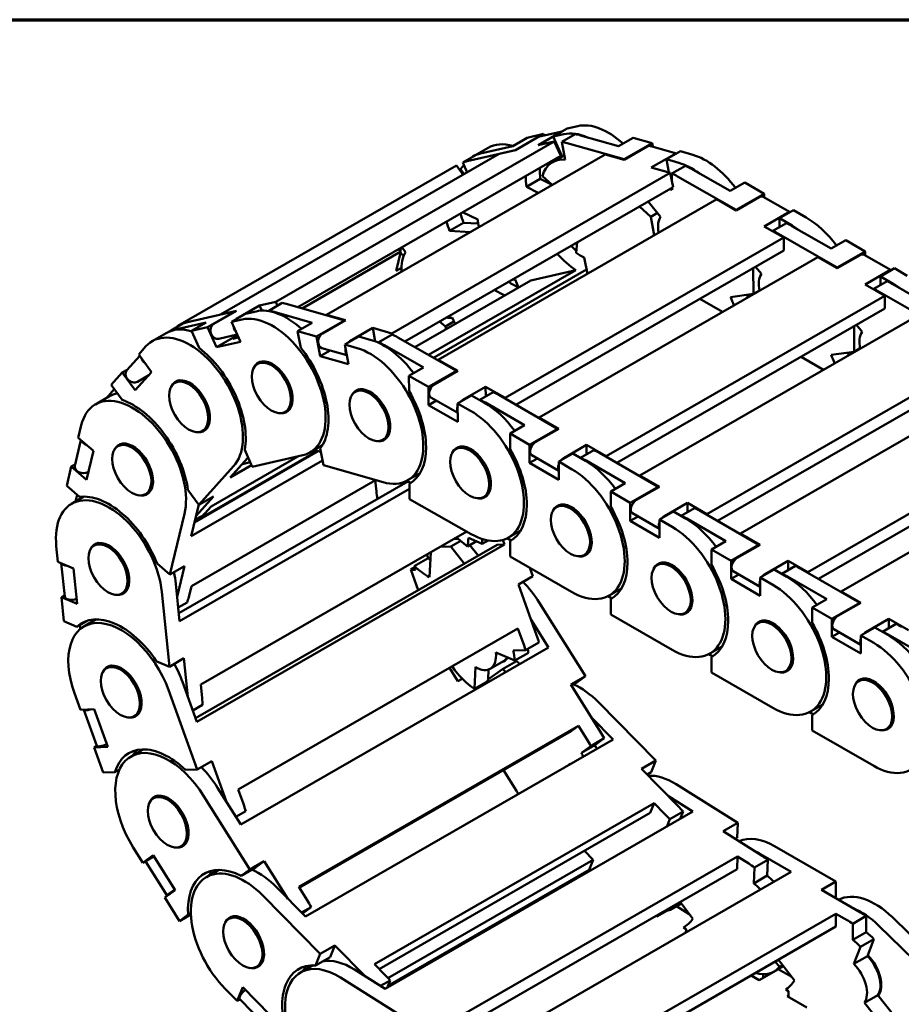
# Model space of a CAD drawing. Header units: millimetres. Extents: x 12 to 512, y 12 to 370.
# Tile 8 of 10: x 344 to 413, y 281 to 359. Entities that reach past the tile are written whole.
import ezdxf

# ---------------------------------------------------------------- set-up
doc = ezdxf.new("R2010")
doc.units = ezdxf.units.MM
doc.header["$LTSCALE"] = 1.25
doc.layers.get('0').update_dxf_attribs({"lineweight": 25})
doc.layers.add('경계(ISO)', color=7, linetype='Continuous', lineweight=70)
doc.layers.add('외형선(ISO)', color=7, linetype='Continuous', lineweight=50)

# ---------------------------------------------------------------- blocks, each defined once
blk = doc.blocks.new('경계 도면틀')
at = {"layer": '경계(ISO)'}
blk.add_line((230, 287), (410, 287), dxfattribs=at)

msp = doc.modelspace()

# ---------------------------------------------------------------- linework, layer by layer
at = {"layer": '외형선(ISO)'}
for p, q in [((385.824, 349.516), (386.929, 350.152)), ((386.929, 350.152), (387.764, 350.344)), ((382.625, 348.768), (383.774, 349.43)), ((382.826, 348.431), (384.638, 349.474)), ((385.043, 349.72), (382.834, 348.448)), ((383.774, 349.43), (385.043, 349.72)), ((386.451, 349.89), (384.639, 348.846)), ((386.541, 349.929), (384.751, 349.519)), ((385.098, 349.598), (385.043, 349.72)), ((386.659, 349.707), (385.824, 349.516)), ((385.824, 349.516), (386.531, 347.936)), ((386.506, 349.096), (387.567, 349.707)), ((387.99, 349.614), (390.99, 348.758)), ((390.99, 348.758), (392.139, 349.419)), ((392.139, 349.419), (393.64, 348.991)), ((385.909, 349.137), (363.9, 336.463)), ((380.671, 348.628), (379.566, 347.992)), ((380.086, 348.187), (382.625, 348.768)), ((384.639, 348.846), (385.909, 349.137)), ((385.909, 349.137), (386.414, 348.007)), ((386.506, 349.096), (386.778, 347.691)), ((391.43, 347.719), (386.929, 349.003)), ((391.429, 347.681), (393.24, 348.724)), ((393.64, 348.991), (391.43, 347.719)), ((395.569, 348.183), (393.52, 348.768)), ((393.692, 348.719), (393.64, 348.991)), ((381.556, 348.14), (359.547, 335.466)), ((386.414, 348.007), (365.643, 336.047)), ((389.928, 348.109), (367.92, 335.435)), ((378.676, 347.463), (379.736, 348.074)), ((382.834, 348.448), (379.025, 347.576)), ((381.556, 348.14), (382.826, 348.431)), ((382.834, 348.448), (382.838, 348.438)), ((385.769, 347.497), (386.711, 348.039)), ((386.127, 347.842), (386.528, 347.934)), ((386.325, 348.397), (386.257, 348.358)), ((386.376, 348.282), (386.299, 348.265)), ((389.928, 348.109), (391.429, 347.681)), ((391.43, 347.719), (391.436, 347.686)), ((395.384, 348.113), (393.572, 347.07)), ((394.764, 347.719), (395.868, 348.355)), ((394.764, 347.719), (394.966, 346.672)), ((395.749, 347.438), (394.764, 347.719)), ((395.868, 348.355), (396.854, 348.074)), ((378.191, 347.229), (356.182, 334.555)), ((378.191, 347.229), (378.719, 346.506)), ((378.498, 346.937), (378.432, 346.899)), ((378.769, 347.255), (378.491, 346.946)), ((378.491, 346.946), (378.785, 346.544)), ((378.676, 347.463), (379.025, 346.682)), ((393.572, 347.07), (395.072, 346.642)), ((395.201, 346.597), (396.262, 347.208)), ((396.704, 346.984), (399.797, 345.223)), ((395.072, 346.642), (373.063, 333.968)), ((383.7, 345.533), (384.804, 346.17)), ((385.739, 345.696), (384.804, 346.17)), ((385.748, 345.702), (384.977, 346.399)), ((395.072, 346.642), (395.287, 345.526)), ((395.201, 346.597), (395.204, 345.955)), ((400.283, 343.732), (395.643, 346.373)), ((395.287, 345.526), (374.106, 333.329)), ((383.7, 345.533), (384.634, 345.06)), ((395.207, 345.48), (395.208, 345.306)), ((399.797, 345.223), (400.946, 345.885)), ((400.946, 345.885), (402.493, 345.005)), ((402.493, 345.005), (400.283, 343.732)), ((400.283, 343.682), (402.095, 344.725)), ((404.531, 343.547), (402.407, 344.756)), ((402.494, 344.706), (402.493, 345.005)), ((398.736, 344.562), (376.728, 331.888)), ((392.637, 344), (393.523, 343.17)), ((394.304, 343.187), (393.325, 344.396)), ((398.736, 344.562), (400.283, 343.682)), ((379.861, 342.958), (378.649, 343.536)), ((393.523, 343.17), (394.065, 343.482)), ((393.523, 343.17), (393.803, 341.721)), ((400.283, 343.732), (400.283, 343.682)), ((404.305, 343.468), (402.493, 342.424)), ((403.686, 343.061), (404.791, 343.697)), ((403.686, 343.061), (403.69, 342.353)), ((404.703, 342.482), (403.686, 343.061)), ((404.791, 343.697), (405.807, 343.119)), ((377.637, 342.069), (378.742, 342.705)), ((379.903, 342.639), (378.742, 342.705)), ((402.493, 342.424), (404.04, 341.544)), ((403.181, 342.06), (404.241, 342.67)), ((404.683, 342.443), (407.777, 340.661)), ((377.637, 342.069), (379.277, 341.975)), ((404.04, 341.544), (382.031, 328.87)), ((403.181, 342.06), (403.181, 342.033)), ((408.263, 339.16), (403.622, 341.832)), ((404.04, 341.544), (404.045, 340.519)), ((373.811, 340.75), (373.741, 340.459)), ((373.866, 340.782), (374.152, 340.39)), ((387.635, 340.331), (387.713, 341.165)), ((407.777, 340.661), (408.926, 341.323)), ((408.926, 341.323), (410.473, 340.432)), ((373.778, 340.427), (365.996, 335.946)), ((373.412, 338.9), (373.778, 340.427)), ((373.566, 340.609), (373.778, 340.427)), ((373.75, 340.31), (374.012, 340.086)), ((404.045, 340.519), (382.876, 328.329)), ((406.716, 340), (384.707, 327.326)), ((388.519, 338.678), (388.27, 339.965)), ((406.716, 340), (408.263, 339.109)), ((410.473, 340.432), (408.263, 339.16)), ((408.263, 339.109), (410.075, 340.152)), ((412.511, 338.96), (410.387, 340.183)), ((410.473, 340.134), (410.473, 340.432)), ((373.837, 339.145), (373.412, 338.9)), ((402.264, 338.667), (401.81, 339.232)), ((408.263, 339.16), (408.263, 339.109)), ((375.984, 332.261), (387.615, 338.959)), ((388.454, 339.012), (376.359, 332.047)), ((387.615, 338.959), (384.043, 338.141)), ((401.629, 339.128), (401.639, 337.085)), ((412.285, 338.88), (410.473, 337.836)), ((411.666, 338.473), (412.771, 339.109)), ((411.666, 338.473), (411.666, 337.784)), ((412.682, 337.887), (411.666, 338.473)), ((412.771, 339.109), (413.787, 338.524)), ((384.043, 338.141), (374.901, 332.877)), ((383.089, 337.592), (382.811, 338.215)), ((410.473, 337.836), (412.019, 336.946)), ((411.135, 337.479), (412.196, 338.089)), ((412.638, 337.862), (415.732, 336.08)), ((412.019, 336.946), (390.011, 324.272)), ((401.639, 337.085), (399.837, 336.833)), ((401.639, 337.085), (402.112, 337.357)), ((411.135, 337.479), (411.135, 337.455)), ((416.218, 334.579), (411.577, 337.251)), ((412.019, 336.946), (412.019, 335.924)), ((360.818, 335.129), (362.63, 336.172)), ((362.63, 336.172), (363.9, 336.463)), ((362.63, 336.172), (362.812, 335.767)), ((364.409, 336.371), (363.349, 335.76)), ((363.9, 336.463), (364.037, 336.156)), ((369.333, 334.994), (364.832, 336.278)), ((399.192, 335.667), (397.394, 336.69)), ((360.736, 335.723), (356.928, 334.851)), ((358.527, 334.451), (360.736, 335.723)), ((360.817, 335.757), (359.005, 334.713)), ((359.547, 335.466), (360.817, 335.757)), ((359.547, 335.466), (359.554, 335.452)), ((361.518, 335.519), (360.413, 334.883)), ((360.736, 335.723), (360.741, 335.713)), ((362.352, 335.71), (361.518, 335.519)), ((363.349, 335.76), (363.355, 335.726)), ((363.772, 335.667), (366.772, 334.811)), ((367.92, 335.435), (369.42, 335.007)), ((367.92, 335.435), (367.927, 335.395)), ((412.019, 335.924), (390.854, 323.735)), ((414.671, 335.419), (392.662, 322.745)), ((356.579, 334.738), (355.518, 334.127)), ((355.867, 334.24), (358.406, 334.822)), ((356.099, 334.462), (356.182, 334.555)), ((356.182, 334.555), (356.205, 334.523)), ((358.406, 334.822), (357.257, 334.16)), ((360.413, 334.883), (361.247, 335.074)), ((360.413, 334.883), (361.12, 333.301)), ((366.772, 334.811), (365.623, 334.149)), ((367.123, 333.721), (369.333, 334.994)), ((369.42, 335.007), (367.608, 333.964)), ((369.333, 334.994), (369.339, 334.961)), ((376.852, 334.91), (377.316, 334.513)), ((377.316, 334.513), (377.984, 334.897)), ((377.316, 334.513), (377.368, 334.297)), ((378.073, 334.703), (377.841, 335.211)), ((409.589, 334.524), (409.589, 332.52)), ((410.219, 334.086), (409.779, 334.633)), ((355.259, 333.995), (354.154, 333.358)), ((355.518, 334.127), (355.521, 334.121)), ((357.257, 334.16), (358.527, 334.451)), ((357.257, 334.16), (357.853, 332.828)), ((359.234, 332.869), (358.527, 334.451)), ((360.887, 333.821), (359.234, 332.869)), ((359.397, 333.539), (360.863, 333.875)), ((360.909, 333.773), (360.515, 333.546)), ((365.623, 334.149), (367.123, 333.721)), ((365.623, 334.149), (365.877, 332.834)), ((367.425, 332.16), (367.123, 333.721)), ((370.457, 333.722), (369.352, 333.085)), ((369.751, 333.352), (371.563, 334.396)), ((371.443, 333.44), (370.457, 333.722)), ((371.563, 334.396), (371.768, 333.332)), ((371.563, 334.396), (373.063, 333.968)), ((373.104, 333.872), (372.043, 333.262)), ((373.063, 333.968), (373.084, 333.861)), ((353.079, 332.313), (353.654, 332.951)), ((361.12, 333.301), (359.234, 332.869)), ((360.515, 333.546), (360.964, 333.649)), ((369.352, 333.085), (369.653, 331.524)), ((369.352, 333.085), (370.338, 332.804)), ((372.043, 333.262), (372.044, 333.216)), ((372.485, 333.037), (375.579, 331.277)), ((378.186, 331.007), (373.546, 333.648)), ((352.147, 331.07), (353.162, 332.199)), ((353.079, 332.313), (354.1, 330.916)), ((368.213, 332.614), (367.425, 332.16)), ((369.653, 331.524), (367.425, 332.16)), ((367.544, 332.805), (369.515, 332.243)), ((419.974, 332.365), (397.966, 319.691)), ((409.589, 332.52), (407.78, 332.284)), ((409.589, 332.52), (410.063, 332.794)), ((362.818, 331.756), (362.466, 331.553)), ((376.728, 331.857), (376.711, 331.847)), ((376.728, 331.888), (378.275, 331.008)), ((376.728, 331.888), (376.728, 331.837)), ((407.173, 331.101), (405.409, 332.117)), ((350.906, 329.897), (351.78, 330.869)), ((351.78, 330.869), (352.165, 331.09)), ((352.801, 329.472), (351.78, 330.869)), ((354.1, 330.916), (352.801, 329.472)), ((353.884, 330.676), (352.976, 330.153)), ((375.579, 331.277), (374.43, 330.615)), ((374.43, 330.615), (375.976, 329.735)), ((374.43, 330.615), (374.436, 329.406)), ((375.976, 329.735), (378.186, 331.007)), ((378.275, 331.008), (376.463, 329.964)), ((378.186, 331.007), (378.186, 330.957)), ((419.974, 331.343), (398.809, 319.154)), ((422.626, 330.838), (400.617, 318.164)), ((350.906, 329.897), (351.766, 328.72)), ((356.289, 330.261), (355.937, 330.058)), ((350.529, 328.861), (351.154, 329.557)), ((370.533, 329.555), (370.181, 329.352)), ((375.984, 328.3), (375.976, 329.735)), ((379.379, 329.064), (378.274, 328.427)), ((378.672, 328.707), (380.484, 329.75)), ((380.396, 328.485), (379.379, 329.064)), ((381.083, 329.335), (380.023, 328.724)), ((380.484, 329.75), (380.488, 328.992)), ((380.484, 329.75), (382.031, 328.87)), ((386.166, 326.435), (381.525, 329.107)), ((350.763, 328.996), (349.658, 328.36)), ((376.601, 328.656), (375.984, 328.3)), ((378.282, 326.992), (375.984, 328.3)), ((376.156, 328.909), (378.278, 327.701)), ((378.274, 328.427), (378.282, 326.992)), ((378.274, 328.427), (379.291, 327.849)), ((380.023, 328.724), (380.023, 328.697)), ((380.465, 328.496), (383.558, 326.715)), ((382.031, 328.87), (382.031, 328.816)), ((365.001, 327.965), (364.649, 327.762)), ((427.929, 327.784), (405.921, 315.11)), ((348.301, 325.708), (348.542, 326.712)), ((383.558, 326.715), (382.409, 326.053)), ((384.707, 327.326), (386.254, 326.435)), ((384.707, 327.326), (384.707, 327.275)), ((427.929, 326.762), (406.764, 314.573)), ((358.473, 326.47), (358.12, 326.267)), ((382.409, 326.053), (383.956, 325.162)), ((382.409, 326.053), (382.409, 324.848)), ((383.956, 325.162), (386.166, 326.435)), ((386.254, 326.435), (384.442, 325.392)), ((386.166, 326.435), (386.166, 326.384)), ((430.581, 326.257), (408.572, 313.583)), ((348.032, 323.515), (348.514, 325.526)), ((348.301, 325.708), (349.504, 324.677)), ((351.793, 325.262), (351.441, 325.06)), ((372.716, 325.763), (372.364, 325.561)), ((383.956, 323.732), (383.956, 325.162)), ((386.652, 324.119), (388.464, 325.162)), ((388.464, 325.162), (388.464, 324.423)), ((388.464, 325.162), (390.011, 324.272)), ((349.504, 324.677), (348.96, 322.409)), ((367.263, 324.661), (357.489, 319.032)), ((357.504, 319.098), (367.197, 324.68)), ((361.459, 324.761), (362.055, 323.429)), ((367.586, 325.126), (366.609, 324.563)), ((367.467, 324.603), (366.939, 324.753)), ((367.415, 324.87), (367.669, 323.555)), ((378.488, 325.028), (378.136, 324.825)), ((387.359, 324.475), (386.254, 323.839)), ((388.375, 323.89), (387.359, 324.475)), ((389.038, 324.754), (387.978, 324.143)), ((394.121, 321.854), (389.48, 324.526)), ((347.758, 323.439), (348.055, 323.61)), ((357.231, 317.954), (367.598, 323.925)), ((365.65, 324.253), (358.794, 320.305)), ((360.312, 322.584), (361.686, 324.111)), ((361.893, 323.791), (361.269, 323.648)), ((366.045, 324.343), (362.055, 323.429)), ((384.57, 324.086), (383.956, 323.732)), ((386.254, 322.408), (383.956, 323.732)), ((384.13, 324.339), (386.254, 323.116)), ((386.254, 323.839), (386.254, 322.408)), ((386.254, 323.839), (387.271, 323.254)), ((387.978, 324.143), (387.978, 324.119)), ((388.42, 323.915), (391.513, 322.134)), ((390.011, 324.272), (390.011, 324.221)), ((347.392, 321.912), (347.758, 323.439)), ((348.96, 322.409), (347.758, 323.439)), ((349.108, 323.023), (349.069, 323.001)), ((360.581, 323.475), (357.833, 320.42)), ((360.312, 322.584), (361.998, 323.555)), ((372.384, 322.21), (367.669, 323.555)), ((375.301, 322.925), (374.324, 322.362)), ((374.33, 322.279), (356.247, 311.865)), ((371.779, 322.383), (357.238, 314.009)), ((371.767, 322.376), (371.859, 321.47)), ((374.567, 322.144), (374.253, 322.323)), ((374.487, 322.095), (374.473, 322.087)), ((374.473, 322.087), (374.479, 320.878)), ((391.513, 322.134), (390.364, 321.472)), ((392.662, 322.745), (394.209, 321.854)), ((392.662, 322.745), (392.662, 322.694)), ((347.392, 321.912), (348.405, 321.044)), ((353.977, 321.471), (353.624, 321.268)), ((356.311, 311.234), (374.475, 321.694)), ((356.973, 321.597), (357.833, 320.42)), ((390.364, 321.472), (391.911, 320.582)), ((390.364, 321.472), (390.364, 320.267)), ((391.911, 320.582), (394.121, 321.854)), ((394.209, 321.854), (392.397, 320.811)), ((394.121, 321.854), (394.121, 321.803)), ((348.755, 321.07), (347.777, 320.507)), ((348.089, 320.686), (348.214, 321.208)), ((358.982, 321.082), (357.616, 319.563)), ((357.833, 320.42), (358.982, 321.082)), ((371.936, 320.922), (371.958, 320.912)), ((379.34, 318.112), (374.479, 320.878)), ((380.671, 321.237), (380.319, 321.034)), ((391.911, 319.151), (391.911, 320.582)), ((394.607, 319.538), (396.419, 320.582)), ((396.419, 320.582), (396.419, 319.842)), ((396.419, 320.582), (397.966, 319.691)), ((356.7, 319.718), (355.551, 314.918)), ((357.231, 317.954), (357.805, 320.354)), ((358.294, 319.749), (358.794, 320.305)), ((386.443, 320.447), (386.091, 320.244)), ((392.085, 319.758), (394.209, 318.535)), ((395.314, 319.894), (394.209, 319.258)), ((396.33, 319.309), (395.314, 319.894)), ((396.993, 320.173), (395.933, 319.562)), ((402.076, 317.273), (397.435, 319.945)), ((357.532, 319.214), (358.025, 319.498)), ((392.525, 319.505), (391.911, 319.151)), ((394.209, 317.827), (391.911, 319.151)), ((394.209, 319.258), (394.209, 317.827)), ((394.209, 319.258), (395.226, 318.673)), ((395.933, 319.562), (395.933, 319.538)), ((396.375, 319.334), (399.468, 317.553)), ((397.966, 319.691), (397.966, 319.64)), ((378.989, 318.312), (357.986, 306.217)), ((383.256, 318.398), (382.279, 317.835)), ((400.617, 318.164), (402.164, 317.273)), ((400.617, 318.164), (400.617, 318.113)), ((349.912, 317.409), (349.56, 317.206)), ((377.735, 317.126), (378.513, 317.574)), ((378.311, 317.744), (377.984, 317.733)), ((379.04, 317.131), (378.186, 317.849)), ((379.752, 317.541), (379.04, 317.131)), ((380.223, 317.337), (379.118, 317.815)), ((380.685, 317.603), (380.223, 317.337)), ((381.978, 317.291), (381.848, 317.65)), ((382.51, 317.61), (382.197, 317.791)), ((382.46, 317.579), (382.409, 317.55)), ((382.409, 317.55), (382.409, 316.345)), ((399.468, 317.553), (398.319, 316.891)), ((346.699, 315.925), (346.574, 317.164)), ((381.387, 317.271), (357.575, 303.558)), ((357.671, 303.293), (381.978, 317.291)), ((376.037, 314.704), (376.149, 316.676)), ((376.879, 317.097), (377.735, 317.126)), ((377.735, 317.126), (378.799, 315.78)), ((379.904, 316.416), (379.245, 317.249)), ((381.978, 317.291), (381.387, 317.271)), ((388.626, 316.656), (388.274, 316.453)), ((398.319, 316.891), (399.866, 316.001)), ((398.319, 316.891), (398.319, 315.686)), ((399.866, 316.001), (402.076, 317.273)), ((402.164, 317.273), (400.352, 316.23)), ((402.076, 317.273), (402.076, 317.222)), ((346.699, 315.925), (347.927, 315.394)), ((347.234, 313.182), (346.969, 315.808)), ((374.852, 315.576), (375.957, 316.212)), ((375.957, 316.212), (375.851, 316.505)), ((387.271, 313.545), (382.409, 316.345)), ((394.398, 315.866), (394.046, 315.663)), ((399.866, 314.57), (399.866, 316.001)), ((402.562, 314.957), (404.374, 316.001)), ((404.374, 316.001), (404.374, 315.261)), ((404.374, 316.001), (405.921, 315.11)), ((347.927, 315.394), (348.209, 312.595)), ((354.538, 315.787), (355.551, 314.918)), ((355.551, 314.918), (356.7, 315.58)), ((356.7, 315.58), (356.117, 313.147)), ((374.574, 315.32), (374.881, 315.496)), ((375.164, 313.687), (374.574, 315.32)), ((374.587, 315.287), (374.952, 315.299)), ((374.952, 315.299), (374.852, 315.576)), ((383.981, 315.44), (384.216, 314.788)), ((400.04, 315.177), (402.164, 313.954)), ((403.269, 315.313), (402.164, 314.677)), ((404.285, 314.728), (403.269, 315.313)), ((404.948, 315.592), (403.888, 314.981)), ((410.031, 312.692), (405.39, 315.364)), ((405.921, 315.11), (405.921, 315.059)), ((384.216, 314.788), (383.067, 314.126)), ((400.48, 314.924), (399.866, 314.57)), ((402.164, 313.246), (399.866, 314.57)), ((402.164, 314.677), (402.164, 313.246)), ((402.164, 314.677), (403.181, 314.092)), ((403.888, 314.981), (403.888, 314.957)), ((404.33, 314.754), (407.423, 312.972)), ((352.096, 313.618), (351.743, 313.415)), ((354.907, 313.559), (355.505, 307.637)), ((356.311, 311.234), (356.012, 314.195)), ((357.029, 313.137), (357.238, 314.009)), ((383.067, 314.126), (384.51, 310.132)), ((391.211, 313.817), (390.234, 313.254)), ((408.572, 313.583), (410.119, 312.692)), ((408.572, 313.583), (408.572, 313.532)), ((346.981, 313.126), (347.226, 313.267)), ((348.209, 312.595), (346.981, 313.126)), ((347.171, 311.241), (346.981, 313.126)), ((356.201, 312.316), (356.902, 312.72)), ((384.725, 312.705), (388.368, 306.886)), ((390.465, 313.029), (390.152, 313.21)), ((390.415, 312.998), (390.364, 312.969)), ((390.364, 312.969), (390.364, 311.764)), ((407.423, 312.972), (406.274, 312.31)), ((396.581, 312.075), (396.229, 311.872)), ((406.274, 312.31), (407.821, 311.42)), ((406.274, 312.31), (406.274, 311.105)), ((407.821, 311.42), (410.031, 312.692)), ((410.119, 312.692), (408.307, 311.649)), ((410.031, 312.692), (410.031, 312.641)), ((347.171, 311.241), (348.206, 310.794)), ((348.206, 310.794), (349.05, 311.28)), ((349.733, 311.379), (348.755, 310.816)), ((385.442, 309.159), (384.07, 311.351)), ((395.226, 308.964), (390.364, 311.764)), ((402.353, 311.285), (402.001, 311.082)), ((407.821, 309.989), (407.821, 311.42)), ((410.517, 310.376), (412.329, 311.42)), ((412.329, 311.42), (412.329, 310.68)), ((412.329, 311.42), (413.876, 310.529)), ((348.452, 310.601), (348.42, 310.917)), ((383.037, 310.662), (360.94, 297.937)), ((383.449, 309.521), (383.037, 310.662)), ((407.995, 310.596), (410.119, 309.373)), ((411.224, 310.732), (410.119, 310.096)), ((412.24, 310.147), (411.224, 310.732)), ((412.903, 311.011), (411.843, 310.4)), ((411.843, 310.4), (411.843, 310.376)), ((408.435, 310.343), (407.821, 309.989)), ((410.119, 308.666), (407.821, 309.989)), ((410.119, 310.096), (410.119, 308.666)), ((410.119, 310.096), (411.135, 309.511)), ((412.285, 310.173), (415.378, 308.391)), ((361.135, 295.162), (385.442, 309.159)), ((383.635, 308.949), (382.65, 308.916)), ((384.696, 309.56), (383.635, 308.949)), ((399.166, 309.236), (398.189, 308.673)), ((354.47, 308.084), (355.505, 307.637)), ((355.505, 307.637), (356.654, 308.298)), ((356.654, 308.298), (356.96, 305.26)), ((380.843, 307.473), (381.903, 308.083)), ((382.801, 308.116), (381.29, 308.746)), ((381.811, 307.444), (382.916, 308.08)), ((382.196, 308.288), (382.074, 308.218)), ((383.861, 308.727), (382.801, 308.116)), ((383.193, 307.864), (382.916, 308.08)), ((398.42, 308.448), (398.107, 308.629)), ((398.37, 308.417), (398.319, 308.388)), ((398.319, 308.388), (398.319, 307.183)), ((350.891, 307.718), (350.538, 307.515)), ((378.292, 306.492), (377.63, 307.549)), ((379.675, 307.617), (379.617, 305.89)), ((380.641, 306.586), (381.811, 307.444)), ((380.681, 306.616), (380.708, 307.412)), ((381.811, 307.444), (382.088, 307.228)), ((404.536, 307.494), (404.184, 307.291)), ((378.633, 306.688), (378.292, 306.492)), ((380.663, 306.492), (379.617, 305.89)), ((380.68, 306.417), (380.641, 306.586)), ((388.368, 306.886), (387.219, 306.224)), ((387.678, 306.38), (388.368, 306.886)), ((403.181, 304.383), (398.319, 307.183)), ((410.308, 306.704), (409.955, 306.501)), ((355.432, 305.796), (357.7, 299.518)), ((357.671, 303.293), (356.537, 306.432)), ((358.095, 305.14), (357.986, 306.217)), ((380.359, 306.232), (380.32, 306.295)), ((387.219, 306.224), (389.538, 302.521)), ((387.269, 306.144), (387.678, 306.38)), ((348.479, 304.232), (348.005, 305.545)), ((348.479, 304.232), (349.573, 304.269)), ((349.775, 301.377), (348.744, 304.231)), ((349.573, 304.269), (350.645, 301.302)), ((357.355, 304.168), (358.126, 304.612)), ((389.392, 304.83), (393.939, 300.223)), ((407.121, 304.655), (406.144, 304.092)), ((353.074, 303.927), (352.722, 303.724)), ((390.561, 301.891), (388.842, 303.633)), ((406.375, 303.867), (406.062, 304.048)), ((406.325, 303.836), (406.274, 303.807)), ((406.274, 303.807), (406.274, 302.602)), ((387.815, 302.968), (365.718, 290.243)), ((387.815, 302.968), (387.229, 302.539)), ((388.477, 301.91), (387.815, 302.968)), ((411.135, 299.803), (406.274, 302.602)), ((412.491, 302.913), (412.139, 302.71)), ((387.229, 302.539), (365.76, 290.176)), ((366.254, 287.893), (390.561, 301.891)), ((389.853, 301.981), (388.793, 301.37)), ((389.116, 301.44), (389.853, 301.981)), ((349.551, 301.265), (349.77, 301.391)), ((350.645, 301.302), (349.551, 301.265)), ((350.272, 299.267), (349.551, 301.265)), ((353.443, 301.106), (352.466, 300.543)), ((389.116, 301.44), (388.056, 300.83)), ((388.793, 301.37), (388.056, 300.83)), ((351.194, 299.298), (351.559, 299.508)), ((356.778, 299.487), (357.7, 299.518)), ((357.7, 299.518), (358.849, 300.18)), ((358.849, 300.18), (360.015, 296.95)), ((387.195, 299.952), (387.076, 299.946)), ((393.939, 300.223), (392.79, 299.562)), ((392.79, 299.562), (395.684, 296.63)), ((393.571, 299.309), (393.939, 300.223)), ((350.272, 299.267), (351.194, 299.298)), ((381.896, 299.468), (382.918, 297.836)), ((393.232, 299.114), (393.571, 299.309)), ((361.135, 295.162), (359.313, 298.071)), ((361.352, 296.796), (360.94, 297.937)), ((395.537, 298.347), (400.394, 295.296)), ((354.601, 297.446), (354.249, 297.243)), ((358.208, 297.435), (361.852, 291.616)), ((396.861, 296.185), (394.919, 297.405)), ((393.797, 296.857), (371.699, 284.132)), ((393.797, 296.857), (393.484, 296.081)), ((394.623, 296.019), (393.797, 296.857)), ((360.753, 295.772), (361.538, 296.225)), ((393.484, 296.081), (372.074, 283.752)), ((372.554, 282.188), (396.861, 296.185)), ((396.089, 296.191), (395.028, 295.58)), ((395.853, 295.605), (396.089, 296.191)), ((395.028, 295.58), (394.792, 294.994)), ((400.394, 295.296), (399.245, 294.635)), ((400.347, 294.119), (400.394, 295.296)), ((399.245, 294.635), (402.335, 292.693)), ((400.2, 294.035), (400.347, 294.119)), ((353.411, 292.144), (352.649, 293.361)), ((356.784, 293.654), (356.432, 293.451)), ((403.294, 293.469), (408.156, 290.67)), ((353.411, 292.144), (354.23, 292.744)), ((353.98, 292.472), (353.411, 292.144)), ((354.23, 292.744), (355.953, 289.993)), ((400.391, 292.637), (378.294, 279.912)), ((388.986, 292.373), (388.283, 293.086)), ((400.391, 292.637), (400.352, 291.639)), ((401.274, 292.083), (400.391, 292.637)), ((404.62, 291.433), (402.19, 292.833)), ((355.305, 289.583), (353.649, 292.228)), ((362.311, 291.772), (361.162, 291.11)), ((361.852, 291.616), (363.001, 292.278)), ((363.001, 292.278), (362.311, 291.772)), ((363.001, 292.278), (364.864, 289.302)), ((388.986, 292.373), (372.771, 283.036)), ((388.674, 291.598), (388.986, 292.373)), ((401.715, 291.779), (401.665, 290.522)), ((402.776, 292.39), (401.715, 291.779)), ((402.725, 291.133), (402.776, 292.39)), ((359.405, 291.584), (358.428, 291.021)), ((361.162, 291.11), (361.852, 291.616)), ((388.674, 291.598), (372.762, 282.435)), ((400.352, 291.639), (379.104, 279.404)), ((380.314, 277.436), (404.62, 291.433)), ((388.694, 291.647), (388.798, 291.542)), ((402.725, 291.133), (401.665, 290.522)), ((366.254, 287.893), (363.981, 290.197)), ((366.38, 289.185), (365.718, 290.243)), ((408.156, 290.67), (407.007, 290.008)), ((408.156, 289.465), (408.156, 290.67)), ((355.953, 289.993), (355.133, 289.393)), ((356.292, 287.541), (355.133, 289.393)), ((355.592, 289.729), (355.542, 289.7)), ((362.876, 289.56), (367.423, 284.954)), ((407.007, 290.008), (410.1, 288.227)), ((408.053, 289.405), (408.156, 289.465)), ((365.941, 288.21), (366.696, 288.645)), ((366.696, 288.645), (366.009, 288.142)), ((395.943, 288.925), (395.097, 288.438)), ((396.56, 288.088), (395.57, 288.71)), ((396.842, 287.706), (395.852, 289.048)), ((357.197, 288.062), (356.292, 287.541)), ((356.292, 287.541), (356.983, 288.047)), ((356.983, 288.047), (357.194, 288.169)), ((360.563, 287.923), (360.211, 287.72)), ((408.156, 288.125), (386.059, 275.4)), ((394.004, 287.901), (393.935, 287.944)), ((394.802, 288.361), (394.004, 287.901)), ((394.234, 288.117), (394.303, 288.074)), ((395.028, 288.574), (395.097, 288.438)), ((409.04, 287.616), (408.156, 288.125)), ((408.156, 288.125), (408.156, 287.103)), ((410.542, 287.945), (409.482, 287.334)), ((410.542, 286.658), (410.542, 287.945)), ((412.616, 287.837), (425.525, 275.266)), ((408.156, 287.103), (386.946, 274.889)), ((396.101, 287.046), (396.225, 287.117)), ((396.315, 286.912), (396.101, 287.046)), ((409.482, 287.334), (409.482, 286.047)), ((424.42, 274.63), (411.511, 287.201)), ((396.305, 286.645), (396.315, 286.912)), ((410.542, 286.658), (409.482, 286.047)), ((367.423, 284.954), (368.572, 285.615)), ((368.572, 285.615), (368.203, 284.7)), ((368.572, 285.615), (370.977, 283.178)), ((410.098, 285.513), (409.576, 284.157)), ((411.158, 286.124), (410.098, 285.513)), ((410.637, 284.768), (411.158, 286.124)), ((367.054, 284.039), (367.423, 284.954)), ((368.203, 284.7), (367.054, 284.039)), ((410.637, 284.768), (409.576, 284.157)), ((362.746, 284.132), (362.394, 283.929)), ((366.846, 284.045), (365.868, 283.482)), ((372.526, 283.294), (371.699, 284.132)), ((403.268, 283.551), (404.008, 283.977)), ((403.365, 284.344), (403.691, 283.915)), ((404.882, 282.856), (403.611, 284.486)), ((403.943, 284.06), (403.691, 283.915)), ((372.554, 282.188), (370.126, 283.713)), ((402.101, 282.874), (401.457, 283.245)), ((403.605, 283.74), (402.101, 282.874)), ((402.402, 283.047), (402.414, 283.347)), ((403.206, 283.51), (403.206, 283.518)), ((404.672, 283.126), (403.601, 283.743)), ((369.021, 283.077), (373.877, 280.026)), ((372.18, 282.423), (372.931, 282.855)), ((372.931, 282.855), (372.695, 282.269)), ((360.856, 281.227), (359.905, 282.191)), ((360.856, 281.227), (361.294, 282.313)), ((361.294, 282.313), (363.443, 280.136)), ((404.399, 282.01), (404.185, 282.134)), ((404.311, 281.602), (404.399, 281.652)), ((405.858, 280.711), (404.311, 281.602)), ((404.399, 281.551), (404.399, 282.01)), ((411.459, 281.683), (410.398, 281.072)), ((412.78, 280.041), (411.459, 281.683)), ((411.5, 281.654), (411.488, 281.647)), ((361.082, 281.357), (360.856, 281.227)), ((363.108, 279.304), (361.051, 281.389)), ((410.398, 281.072), (411.719, 279.43))]:
    msp.add_line(p, q, dxfattribs=at)
for centre, major_axis, ratio, start_param, end_param in [((390.162, 344.978), (-2.963, 5.145), 0.578093, 5.215322, 6.107864), ((384.89, 348.91), (-0.14, 0.609), 0.803462, 0, 0.241397), ((386.704, 349.325), (-0.14, 0.609), 0.803462, 0.052895, 0.241397), ((389.057, 344.342), (-2.963, 5.145), 0.578093, 5.622599, 6.107864), ((389.013, 344.317), (2.963, -5.145), 0.578093, 2.604311, 2.70977), ((383.634, 343.483), (-2.963, 5.145), 0.578093, 5.740179, 6.283185), ((387.953, 343.706), (-2.963, 5.145), 0.578093, 5.745904, 5.851363), ((393.348, 348.167), (0.171, 0.601), 0.701003, 0, 0.625603), ((382.529, 342.847), (-2.963, 5.145), 0.578093, 6.036019, 6.352876), ((382.485, 342.821), (-2.963, 5.145), 0.578093, 6.107864, 6.213322), ((387.953, 343.706), (-2.183, 3.791), 0.578093, 5.889252, 6.793102), ((395.491, 347.555), (0.171, 0.601), 0.701003, 0.278688, 0.625603), ((397.877, 342.777), (2.963, -5.145), 0.578093, 1.767766, 2.604311), ((381.424, 342.211), (-2.963, 5.145), 0.578093, 6.107864, 6.213322), ((389.057, 344.342), (-3.025, 5.254), 0.578093, 0.735399, 0.913063), ((396.773, 342.141), (-2.963, 5.145), 0.578093, 5.361163, 5.745904), ((396.728, 342.115), (2.963, -5.145), 0.578093, 2.364025, 2.469484), ((387.953, 343.706), (3.025, -5.254), 0.578093, 3.876992, 4.054655), ((395.668, 341.504), (-2.963, 5.145), 0.578093, 5.505618, 5.611076), ((395.668, 341.504), (2.183, -3.791), 0.578093, 2.507373, 2.568141), ((396.728, 342.115), (-2.183, 3.791), 0.578093, 6.015097, 6.025466), ((402.098, 344.213), (0.309, 0.543), 0.581479, 0, 0.780487), ((382.529, 342.847), (-3.025, 5.254), 0.578093, 1.139664, 1.275049), ((395.668, 341.504), (-1.107, 1.923), 0.578093, 0.26963, 1.042664), ((404.307, 342.955), (0.309, 0.543), 0.581479, 0.333039, 0.780487), ((405.832, 338.25), (2.963, -5.145), 0.578093, 1.760385, 2.364025), ((381.424, 342.21), (3.025, -5.254), 0.578093, 4.281256, 4.416641), ((381.424, 342.211), (-1.107, 1.923), 0.578093, 0.871876, 1.169048), ((404.683, 337.589), (2.963, -5.145), 0.578093, 2.358128, 2.463587), ((404.727, 337.614), (-2.963, 5.145), 0.578093, 5.35478, 5.505618), ((403.622, 336.978), (-2.963, 5.145), 0.578093, 5.499721, 5.605179), ((389.057, 344.342), (-3.025, 5.254), 0.578093, 1.921447, 2.02316), ((376.928, 337.212), (-2.183, 3.791), 0.578093, 0.330012, 0.829106), ((387.953, 343.706), (3.025, -5.254), 0.578093, 5.06304, 5.420933), ((387.953, 343.706), (-2.183, 3.791), 0.578093, 2.255246, 2.460964), ((389.057, 344.342), (-3.025, 5.254), 0.578093, 2.143249, 2.175683), ((410.075, 339.641), (0.312, 0.542), 0.578093, 0, 0.783464), ((403.622, 336.978), (-1.107, 1.923), 0.578093, 0.263733, 1.065077), ((412.285, 338.369), (0.312, 0.542), 0.578093, 0.333324, 0.783464), ((382.529, 342.847), (-3.025, 5.254), 0.578093, 2.301202, 2.486807), ((381.424, 342.211), (2.183, -3.791), 0.578093, 5.89218, 5.964516), ((412.638, 333.008), (2.963, -5.145), 0.578093, 2.358128, 2.463587), ((412.682, 333.033), (-2.963, 5.145), 0.578093, 5.354779, 5.499721), ((381.424, 342.21), (3.025, -5.254), 0.578093, 5.442795, 5.63519), ((403.622, 336.978), (3.025, -5.254), 0.578093, 4.417234, 4.534153), ((404.727, 337.614), (-3.025, 5.254), 0.578093, 1.358358, 1.39256), ((411.577, 332.397), (-2.963, 5.145), 0.578093, 5.499721, 5.605179), ((365.855, 330.981), (-2.963, 5.145), 0.578093, 5.745904, 5.851363), ((363.646, 329.708), (-2.963, 5.145), 0.578093, 2.966271, 6.107864), ((364.751, 330.345), (-2.963, 5.145), 0.578093, 5.215322, 6.107864), ((364.795, 330.37), (2.963, -5.145), 0.578093, 2.604311, 2.70977), ((359.327, 329.486), (-2.963, 5.145), 0.578093, 6.107864, 6.213322), ((359.257, 334.149), (-0.14, 0.609), 0.803462, 0.241397, 3.141593), ((361.071, 334.564), (-0.14, 0.609), 0.803462, 1.430539, 2.193848), ((361.071, 334.564), (-0.14, 0.609), 0.803462, 0.241397, 0.4299), ((376.928, 337.212), (1.107, -1.923), 0.578093, 5.792471, 6.120784), ((357.117, 328.213), (-2.963, 5.145), 0.578093, 3.328257, 6.46985), ((358.222, 328.849), (-2.963, 5.145), 0.578093, 5.727681, 6.283185), ((358.266, 328.875), (-2.963, 5.145), 0.578093, 6.107864, 6.213322), ((367.716, 333.406), (-0.171, -0.601), 0.701003, 3.767196, 6.283185), ((373.571, 328.78), (-2.963, 5.145), 0.578093, 5.505618, 5.611076), ((411.577, 332.397), (-1.107, 1.923), 0.578093, 0.263733, 1.065077), ((369.859, 332.795), (0.171, 0.601), 0.701003, 0.625603, 0.972518), ((372.466, 328.143), (-2.963, 5.145), 0.578093, 4.909359, 5.745904), ((372.51, 328.169), (2.963, -5.145), 0.578093, 2.364025, 2.469484), ((357.117, 328.213), (3.119, -5.416), 0.578093, 0.600076, 2.190874), ((363.646, 329.708), (3.119, -5.416), 0.578093, 0.238116, 1.828914), ((369.859, 332.795), (0.171, 0.601), 0.701003, 1.787436, 2.605363), ((371.361, 327.507), (2.963, -5.145), 0.578093, 5.745904, 8.887497), ((411.577, 332.397), (3.025, -5.254), 0.578093, 4.411337, 4.534153), ((412.682, 333.033), (-3.025, 5.254), 0.578093, 1.354549, 1.39256), ((353.861, 332.04), (-0.465, 0.418), 0.801796, 0.93255, 1.696661), ((363.646, 329.708), (-1.123, 1.95), 0.578093, 2.742137, 6.681884), ((352.612, 330.652), (-0.465, 0.418), 0.801796, 0, 2.885402), ((357.117, 328.213), (-1.123, 1.95), 0.578093, 2.74216, 6.681811), ((376.465, 329.452), (-0.309, -0.543), 0.581479, 3.92208, 6.283185), ((353.726, 323.851), (-2.963, 5.145), 0.578093, 6.08885, 6.283185), ((371.361, 327.507), (-1.123, 1.95), 0.578093, 2.742295, 6.682058), ((371.361, 327.507), (3.119, -5.416), 0.578093, 6.281015, 7.871813), ((381.525, 324.253), (-2.963, 5.145), 0.578093, 5.499721, 5.605179), ((352.621, 323.215), (-2.963, 5.145), 0.578093, 3.690217, 6.83181), ((352.621, 323.215), (3.119, -5.416), 0.578093, 0.962062, 2.55286), ((378.675, 328.194), (0.309, 0.543), 0.581479, 0.780487, 1.227935), ((380.465, 323.642), (2.963, -5.145), 0.578093, 2.358128, 2.463587), ((380.421, 323.617), (-2.963, 5.145), 0.578093, 4.901978, 5.505618), ((378.675, 328.194), (-0.309, -0.543), 0.581479, 5.043187, 5.942565), ((379.316, 322.981), (2.963, -5.145), 0.578093, 5.505618, 8.647211), ((349.162, 325.551), (-0.608, 0.146), 0.696221, 0.525859, 1.34663), ((352.621, 323.215), (-1.123, 1.95), 0.578093, 2.742235, 6.68179), ((379.316, 322.981), (-1.123, 1.95), 0.578093, 2.742557, 6.682212), ((384.442, 324.881), (-0.312, -0.542), 0.578093, 3.925057, 6.283185), ((379.316, 322.981), (3.119, -5.416), 0.578093, 6.275118, 7.865916), ((389.48, 319.672), (-2.963, 5.145), 0.578093, 5.499721, 5.605179), ((358.222, 328.849), (2.963, -5.145), 0.578093, 0.186665, 0.204861), ((386.652, 323.608), (-0.312, -0.542), 0.578093, 5.044827, 5.94688), ((386.652, 323.608), (0.312, 0.542), 0.578093, 0.783464, 1.233605), ((388.42, 319.061), (2.963, -5.145), 0.578093, 2.358128, 2.463587), ((388.375, 319.036), (-2.963, 5.145), 0.578093, 4.901978, 5.499721), ((348.64, 323.369), (-0.608, 0.146), 0.696221, 0, 2.507041), ((387.271, 318.4), (2.963, -5.145), 0.578093, 5.499721, 8.641314), ((376.025, 319.668), (2.963, -5.145), 0.578093, 4.052203, 4.157662), ((350.74, 315.361), (-2.963, 5.145), 0.578093, 4.052203, 7.193796), ((350.74, 315.361), (-3.119, 5.416), 0.578093, 4.465615, 6.056412), ((387.271, 318.4), (-1.123, 1.95), 0.578093, 2.742563, 6.682215), ((392.397, 320.3), (-0.312, -0.542), 0.578093, 3.925057, 6.283185), ((353.726, 323.851), (-2.963, 5.145), 0.578093, 3.690217, 3.709257), ((354.831, 324.487), (2.963, -5.145), 0.578093, 0.081206, 0.186665), ((387.271, 318.4), (3.119, -5.416), 0.578093, 6.275118, 7.865916), ((397.435, 315.091), (-2.963, 5.145), 0.578093, 5.499721, 5.605179), ((394.607, 319.027), (-0.312, -0.542), 0.578093, 5.044827, 5.94688), ((394.607, 319.027), (0.312, 0.542), 0.578093, 0.783464, 1.233605), ((396.375, 314.48), (2.963, -5.145), 0.578093, 2.358128, 2.463587), ((396.33, 314.455), (-2.963, 5.145), 0.578093, 4.901978, 5.499721), ((395.226, 313.819), (2.963, -5.145), 0.578093, 5.499721, 8.641314), ((350.74, 315.361), (-1.123, 1.95), 0.578093, 2.742353, 6.681824), ((376.025, 319.668), (2.183, -3.791), 0.578093, 0.561545, 0.767263), ((376.025, 319.668), (-2.963, 5.145), 0.578093, 3.946744, 4.024562), ((377.13, 320.304), (-3.025, 5.254), 0.578093, 2.08088, 2.118963), ((395.226, 313.819), (-1.123, 1.95), 0.578093, 2.742563, 6.682215), ((400.352, 315.719), (-0.312, -0.542), 0.578093, 3.925057, 6.283185), ((347.585, 315.936), (-0.622, -0.063), 0.500405, 0.245693, 1.21655), ((351.845, 315.997), (-2.963, 5.145), 0.578093, 4.052203, 4.224276), ((376.025, 319.668), (3.025, -5.254), 0.578093, 5.222473, 5.502547), ((395.226, 313.819), (3.119, -5.416), 0.578093, 6.275118, 7.865916), ((405.39, 310.51), (-2.963, 5.145), 0.578093, 5.499721, 5.605179), ((381.945, 310.668), (2.963, -5.145), 0.578093, 1.634556, 1.993792), ((402.562, 314.446), (-0.312, -0.542), 0.578093, 5.044827, 5.94688), ((402.562, 314.446), (0.312, 0.542), 0.578093, 0.783464, 1.233605), ((404.33, 309.899), (2.963, -5.145), 0.578093, 2.358128, 2.463587), ((404.285, 309.874), (-2.963, 5.145), 0.578093, 4.901978, 5.499721), ((403.181, 309.238), (2.963, -5.145), 0.578093, 5.499721, 8.641314), ((347.856, 313.244), (-0.622, -0.063), 0.500405, 0, 2.045914), ((352.95, 316.634), (-2.963, 5.145), 0.578093, 3.584758, 3.690217), ((351.718, 305.67), (-2.963, 5.145), 0.578093, 4.414163, 7.555755), ((351.718, 305.67), (-3.119, 5.416), 0.578093, 4.827601, 6.418398), ((403.181, 309.238), (-1.123, 1.95), 0.578093, 2.742563, 6.682215), ((408.307, 311.138), (-0.312, -0.542), 0.578093, 3.925057, 6.283185), ((403.181, 309.238), (3.119, -5.416), 0.578093, 6.275118, 7.865916), ((410.517, 309.865), (0.312, 0.542), 0.578093, 0.783464, 1.233605), ((412.285, 305.318), (2.963, -5.145), 0.578093, 2.358128, 2.463587), ((413.345, 305.929), (-2.963, 5.145), 0.578093, 5.499721, 5.605179), ((380.796, 310.006), (2.963, -5.145), 0.578093, 1.167112, 1.27257), ((410.517, 309.865), (-0.312, -0.542), 0.578093, 5.044827, 5.94688), ((412.24, 305.293), (-2.963, 5.145), 0.578093, 4.901978, 5.499721), ((379.736, 309.395), (2.183, -3.791), 0.578093, 0.923504, 1.129223), ((379.736, 309.395), (-2.963, 5.145), 0.578093, 4.308704, 4.414163), ((380.796, 310.006), (-2.183, 3.791), 0.578093, 4.065097, 4.15013), ((411.135, 304.657), (2.963, -5.145), 0.578093, 5.499721, 8.641314), ((379.736, 309.395), (1.107, -1.923), 0.578093, 5.46136, 7.20669), ((380.84, 310.032), (1.123, -1.95), 0.578093, 6.116303, 6.574263), ((380.796, 310.006), (1.107, -1.923), 0.578093, 0, 0.310366), ((351.718, 305.67), (-1.123, 1.95), 0.578093, 2.742497, 6.681909), ((352.823, 306.307), (-2.963, 5.145), 0.578093, 4.414163, 4.681141), ((379.736, 309.395), (-2.183, 3.791), 0.578093, 1.696789, 2.319768), ((411.135, 304.657), (-1.123, 1.95), 0.578093, 2.742563, 6.682215), ((387.907, 301.145), (2.963, -5.145), 0.578093, 1.99652, 2.470656), ((353.928, 306.943), (-2.963, 5.145), 0.578093, 3.946744, 4.052203), ((349.332, 304.443), (-0.588, -0.212), 0.239753, 6.211818, 7.630229), ((385.697, 299.873), (-2.963, 5.145), 0.578093, 4.67069, 4.776149), ((386.758, 300.484), (2.963, -5.145), 0.578093, 1.529098, 1.634556), ((350.363, 301.589), (-0.588, -0.212), 0.239753, 0, 1.842574), ((355.429, 295.398), (-2.963, 5.145), 0.578093, 4.776149, 7.917741), ((355.429, 295.398), (-3.119, 5.416), 0.578093, 5.18956, 6.780358), ((356.578, 296.06), (-3.119, 5.416), 0.578093, 0.184539, 0.317565), ((386.758, 300.484), (-2.183, 3.791), 0.578093, 4.556655, 4.632801), ((385.697, 299.873), (2.183, -3.791), 0.578093, 1.415062, 1.491209), ((356.534, 296.034), (-2.963, 5.145), 0.578093, 4.776149, 5.135384), ((385.697, 299.873), (1.107, -1.923), 0.578093, 1.259975, 1.28549), ((395.348, 293.607), (-2.963, 5.145), 0.578093, 5.454522, 6.003724), ((355.429, 295.398), (-1.123, 1.95), 0.578093, 2.742651, 6.682033), ((385.697, 299.873), (2.963, -5.145), 0.578093, 4.776149, 4.826927), ((357.638, 296.67), (-2.963, 5.145), 0.578093, 4.308704, 4.414163), ((394.199, 292.945), (2.963, -5.145), 0.578093, 1.891061, 1.99652), ((393.138, 292.334), (-2.963, 5.145), 0.578093, 5.032654, 5.138112), ((403.294, 288.615), (-2.963, 5.145), 0.578093, 5.499721, 6.228287), ((354.179, 292.56), (-0.53, -0.332), 0.051991, 4.483843, 6.283185), ((402.19, 287.979), (-2.963, 5.145), 0.578093, 5.499721, 5.602648), ((402.145, 287.953), (2.963, -5.145), 0.578093, 2.20747, 2.312929), ((361.391, 285.876), (-2.963, 5.145), 0.578093, 5.138112, 8.279705), ((361.391, 285.876), (-3.119, 5.416), 0.578093, 5.551546, 7.142344), ((401.085, 287.343), (-2.963, 5.145), 0.578093, 5.349063, 5.454522), ((362.54, 286.537), (-3.119, 5.416), 0.578093, 0.184539, 0.317552), ((362.496, 286.512), (-2.963, 5.145), 0.578093, 5.138112, 5.612249), ((402.145, 287.953), (-2.183, 3.791), 0.578093, 5.131546, 5.311174), ((401.085, 287.343), (2.183, -3.791), 0.578093, 1.989953, 2.169581), ((355.835, 289.915), (-0.53, -0.332), 0.051991, 4.483843, 7.236632), ((411.249, 284.034), (-3.119, 5.416), 0.578093, 0.008067, 0.024455), ((411.249, 284.034), (-2.963, 5.145), 0.578093, 5.168222, 6.256032), ((363.6, 287.148), (-2.963, 5.145), 0.578093, 4.67069, 4.776149), ((361.391, 285.876), (-1.123, 1.95), 0.578093, 2.742792, 6.682181), ((393.138, 292.334), (2.183, -3.791), 0.578093, 6.001171, 6.18531), ((410.145, 283.398), (-2.963, 5.145), 0.578093, 5.168222, 5.644663), ((410.1, 283.372), (2.963, -5.145), 0.578093, 2.25267, 2.358128), ((393.138, 292.334), (3.025, -5.254), 0.578093, 6.262831, 6.542906), ((409.04, 282.762), (-2.963, 5.145), 0.578093, 5.394262, 5.499721), ((410.1, 283.372), (-2.183, 3.791), 0.578093, 5.150655, 5.356373), ((409.04, 282.762), (2.183, -3.791), 0.578093, 2.009062, 2.214781), ((410.1, 283.372), (1.107, -1.923), 0.578093, 0.263733, 2.009062), ((410.145, 283.398), (1.123, -1.95), 0.578093, 0.225872, 2.025702), ((368.831, 278.337), (-3.119, 5.416), 0.578093, 5.91351, 7.504308), ((368.831, 278.337), (-2.963, 5.145), 0.578093, 5.454522, 8.596114), ((369.98, 278.999), (-3.119, 5.416), 0.578093, 0.184539, 0.317552), ((369.936, 278.973), (-2.963, 5.145), 0.578093, 5.454522, 6.090628), ((401.085, 287.343), (2.183, -3.791), 0.578093, 5.736087, 6.501719), ((409.04, 282.762), (1.107, -1.923), 0.578093, 0.263733, 2.009062), ((371.041, 279.609), (-2.963, 5.145), 0.578093, 5.032654, 5.138112), ((401.085, 287.343), (3.025, -5.254), 0.578093, 0.024845, 0.30492), ((361.496, 281.828), (-0.445, -0.439), 0.336979, 4.390977, 6.283185)]:
    msp.add_ellipse(centre, major_axis=major_axis, ratio=ratio, start_param=start_param, end_param=end_param, dxfattribs=at)
for centre in [(363.557, 329.658), (357.029, 328.162), (371.272, 327.456), (352.533, 323.164), (379.227, 322.93), (387.182, 318.349), (350.652, 315.31), (395.137, 313.768), (403.092, 309.187), (351.63, 305.619), (411.047, 304.606), (355.34, 295.347), (361.302, 285.825)]:
    msp.add_ellipse(centre, major_axis=(-1.092, 1.896), ratio=0.578093, dxfattribs=at)

# ---------------------------------------------------------------- block references
at = {"xscale": 1.25, "yscale": 1.25, "zscale": 1.25}
msp.add_blockref('경계 도면틀', (0, 0), dxfattribs=at)

doc.saveas('drawing.dxf')
